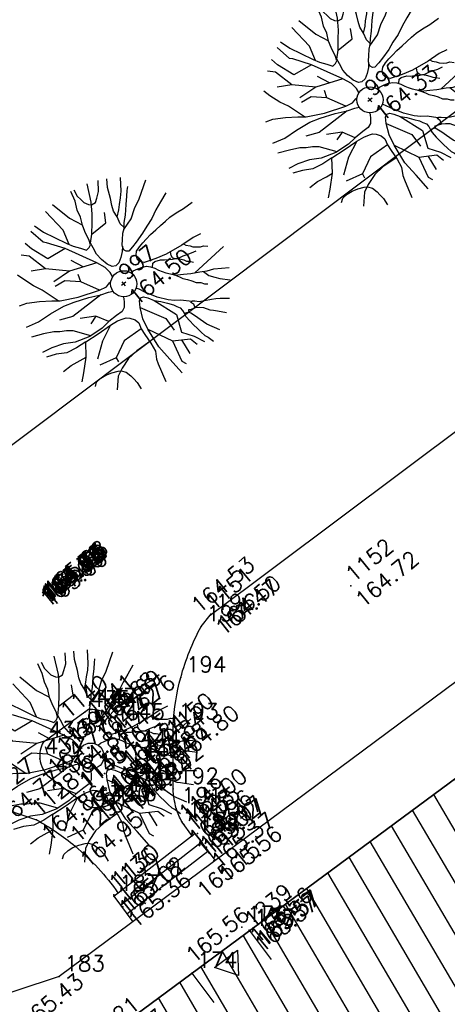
# Model space of a CAD drawing. Header units: feet. Extents: x 529188 to 529675, y 139816 to 140273.
# Tile 50 of 118: x 529433 to 529441, y 140007 to 140026. Entities that reach past the tile are written whole.
import ezdxf
from ezdxf.enums import TextEntityAlignment as Align

# ---------------------------------------------------------------- set-up
doc = ezdxf.new("R2010")
doc.units = ezdxf.units.FT
doc.header["$LTSCALE"] = 2
doc.header["$MEASUREMENT"] = 0
doc.header["$PDSIZE"] = 0.1
doc.layers.get('0').update_dxf_attribs({"linetype": 'CONTINUOUS'})
for name, color, linetype in [('ARBRES', 70, 'CONTINUOUS'), ('BATI', 10, 'CONTINUOUS'), ('BATI-HACHURES', 30, 'CONTINUOUS'), ('BORDURETTE', 20, 'CONTINUOUS'), ('ESCALIERS', 6, 'CONTINUOUS'), ('PORTES', 14, 'CONTINUOUS'), ('SOCLES', 13, 'CONTINUOUS'), ('TOPOALT', 3, 'CONTINUOUS'), ('TOPOJIS', 7, 'CONTINUOUS'), ('TOPOJIS-GELE', 7, 'CONTINUOUS'), ('TOPOMAT', 142, 'CONTINUOUS')]:
    doc.layers.add(name, color=color, linetype=linetype)
doc.styles.get("Standard").update_dxf_attribs({"font": 'ROMANS.SHX'})

# ---------------------------------------------------------------- blocks, each defined once
blk = doc.blocks.new('TCPOINT')
at = {"color": 0}
blk.add_point((0, 0), dxfattribs=at)
at = {"layer": 'TOPOALT'}
blk.add_attdef('ALT', text='', height=0.3, dxfattribs=at).set_placement((0.1, -0.1), align=Align.TOP_LEFT)
at = {"layer": 'TOPOMAT'}
blk.add_attdef('MAT', (0.1, 0.1), '', height=0.3, dxfattribs=at)
blk = doc.blocks.new('190')
for p, q in [((0.052, 0), (-0.052, 0)), ((0, -0.052), (0, 0.052))]:
    blk.add_line(p, q)
for points in [[(-0.084, 0.235), (-0.076, 0.245), (-0.062, 0.33), (-0.074, 0.466), (-0.144, 0.639), (-0.44, 1.229), (-0.646, 1.539), (-0.688, 1.589), (-0.738, 1.896)], [(-0.619, 1.938), (-0.559, 1.732), (-0.46, 1.523), (-0.354, 1.285), (-0.291, 1.169), (-0.206, 1.053), (-0.142, 0.946), (-0.07, 0.952), (-0.02, 0.98), (0.016, 1.059), (0.061, 1.245), (0.098, 1.367), (0.171, 1.51), (0.208, 1.653), (0.282, 1.81), (0.336, 2.007)], [(-0.329, 1.239), (-0.245, 1.528), (-0.28, 2.015)], [(-0.09, 2.033), (-0.007, 1.626), (0.102, 1.375)], [(0.437, 0.574), (0.37, 0.496), (0.276, 0.425), (0.182, 0.369), (0.097, 0.362), (0.039, 0.398), (-0.01, 0.492), (-0.038, 0.629), (-0.043, 0.765), (-0.014, 0.901), (0.002, 1.001), (0.132, 1.122), (0.27, 1.286), (0.378, 1.415), (0.51, 1.6), (0.67, 1.921)], [(0.405, 1.994), (0.376, 1.859), (0.388, 1.766), (0.396, 1.687), (0.438, 1.6), (0.48, 1.557), (0.566, 1.542), (0.639, 1.591), (0.746, 1.669), (0.873, 1.838)], [(-0.44, 1.229), (-0.82, 1.291), (-0.941, 1.636), (-0.968, 1.79)], [(0.686, 0.829), (0.676, 0.931), (0.713, 1.067), (0.728, 1.196), (0.773, 1.303), (0.838, 1.425), (0.926, 1.625), (1.021, 1.76)], [(-0.144, 0.639), (-0.647, 0.843), (-0.975, 1.17), (-1.062, 1.55), (-1.169, 1.665)], [(0.711, 1.062), (0.821, 1.152), (0.894, 1.223), (0.995, 1.308), (1.082, 1.401), (1.24, 1.613)], [(-1.176, 0.542), (-1.281, 0.892), (-1.358, 1.058), (-1.428, 1.273), (-1.465, 1.412)], [(1.723, 0.836), (1.536, 0.765), (1.37, 0.702), (1.204, 0.625), (1.038, 0.576), (0.888, 0.52), (0.686, 0.464), (0.578, 0.437), (0.47, 0.423), (0.428, 0.452), (0.413, 0.495), (0.421, 0.545), (0.45, 0.595), (0.515, 0.666), (0.603, 0.759), (0.675, 0.816), (0.747, 0.901), (0.855, 0.994), (0.993, 1.144), (1.109, 1.257), (1.182, 1.336), (1.239, 1.392)], [(-0.975, 1.17), (-1.217, 1.309)], [(0.132, 1.122), (0.476, 1.119), (0.579, 1.291)], [(0.655, 0.801), (0.898, 0.871), (1.071, 0.985), (1.258, 1.07), (1.587, 1.273)], [(-0.396, 0.741), (-0.492, 0.981)], [(-1.807, 0.935), (-1.668, 0.889), (-1.462, 0.758), (-1.27, 0.62), (-1.148, 0.519), (-0.835, 0.351), (-0.435, 0.198), (-0.292, 0.167), (-0.199, 0.188), (-0.161, 0.191)], [(-0.435, 0.198), (-0.613, 0.549), (-0.837, 0.756), (-1.044, 0.791)], [(-0.647, 0.843), (-1.01, 0.877)], [(-0.613, 0.549), (-0.561, 0.687)], [(-1.963, 0.534), (-1.722, 0.466), (-1.45, 0.442), (-1.157, 0.397), (-0.957, 0.331), (-0.679, 0.22), (-0.472, 0.112), (-0.329, 0.06), (-0.249, 0.019)], [(1.739, -0.191), (1.585, -0.153), (1.326, -0.13), (0.983, -0.076), (0.782, -0.017), (0.653, 0.034), (0.56, 0.071), (0.504, 0.136), (0.497, 0.207), (0.526, 0.272), (0.584, 0.329), (0.678, 0.357), (0.778, 0.377), (0.872, 0.391), (0.994, 0.405), (1.13, 0.41), (1.252, 0.416), (1.374, 0.423), (1.489, 0.429), (1.633, 0.413), (1.798, 0.389), (1.999, 0.38)], [(-1.117, -0.371), (-1.319, -0.081), (-1.419, -0.002), (-1.525, 0.064), (-1.618, 0.137), (-1.796, 0.23), (-2.008, 0.328)], [(-0.472, 0.112), (-1.148, 0.135), (-1.39, 0.239)], [(-0.677, -0.381), (-0.803, -0.141), (-1.062, 0.014)], [(0.239, 0.074), (0.295, 0.074), (0.388, 0.051), (0.459, 0.029), (0.546, -0.015), (0.602, -0.073), (0.645, -0.145), (0.679, -0.217), (0.715, -0.282), (0.758, -0.347), (0.814, -0.42), (0.857, -0.485), (0.906, -0.571), (0.934, -0.636), (0.992, -0.708), (1.041, -0.781), (1.083, -0.86), (1.154, -0.918), (1.19, -0.976), (1.24, -1.019)], [(-0.168, -0.185), (-0.174, -0.214), (-0.224, -0.285), (-0.283, -0.356), (-0.362, -0.391), (-0.491, -0.383), (-0.677, -0.381), (-0.856, -0.393), (-1.143, -0.369), (-1.428, -0.274), (-1.621, -0.158), (-1.842, -0.076), (-2.034, -0.032)], [(-1.8, -0.948), (-1.67, -0.837), (-1.445, -0.632), (-1.264, -0.397), (-1.472, -0.374), (-1.679, -0.329), (-1.851, -0.227), (-2.029, -0.149)], [(-0.803, -0.141), (-0.975, -0.193)], [(0.622, -0.106), (0.681, -0.045), (0.731, -0.045), (0.832, -0.09), (0.889, -0.14), (0.953, -0.177), (1.017, -0.228), (1.074, -0.257), (1.131, -0.314), (1.174, -0.373), (1.202, -0.423), (1.238, -0.459), (1.294, -0.524)], [(1.46, -0.389), (1.367, -0.367), (1.282, -0.337), (1.21, -0.308), (1.109, -0.286), (1.053, -0.25), (1.038, -0.206), (1.039, -0.156), (1.077, -0.091)], [(1.368, -0.134), (1.384, -0.181), (1.44, -0.239), (1.468, -0.289), (1.526, -0.34), (1.582, -0.383), (1.64, -0.406), (1.698, -0.465)], [(0.787, -1.087), (0.644, -0.934), (0.545, -0.862), (0.459, -0.775), (0.332, -0.602), (0.261, -0.472), (0.212, -0.378), (0.163, -0.27), (0.127, -0.215)], [(-0.699, -0.452), (-1.01, -0.589), (-1.304, -0.796)], [(-1.264, -0.397), (-0.985, -0.428), (-0.699, -0.452), (-0.542, -0.475), (-0.434, -0.512), (-0.378, -0.534), (-0.328, -0.584), (-0.271, -0.671), (-0.25, -0.757), (-0.288, -0.878), (-0.302, -1.008), (-0.319, -1.208), (-0.349, -1.379), (-0.43, -1.515), (-0.459, -1.601), (-0.565, -1.955)], [(-0.219, -2.023), (-0.23, -1.674), (-0.249, -1.357), (-0.195, -0.963), (-0.143, -0.748), (-0.048, -0.549), (0.025, -0.441), (0.075, -0.413), (0.133, -0.435), (0.182, -0.5), (0.245, -0.615), (0.331, -0.709), (0.409, -0.818), (0.479, -0.912), (0.507, -0.976), (0.543, -1.042), (0.543, -1.107), (0.535, -1.163), (0.52, -1.235), (0.526, -1.35), (0.533, -1.451), (0.546, -1.551), (0.559, -1.651), (0.572, -1.745), (0.601, -1.81), (0.632, -1.934)], [(-0.048, -0.549), (0.199, -1.021), (0.182, -1.297)], [(0.859, -0.488), (1, -0.579), (1.114, -0.659), (1.27, -0.746), (1.385, -0.819), (1.513, -0.87), (1.754, -1.032)], [(-1.953, -0.569), (-1.767, -0.571), (-1.575, -0.61), (-1.443, -0.63)], [(0.245, -0.615), (0.406, -1.09), (0.268, -1.418), (0.406, -1.625), (0.493, -1.832)], [(1.183, -0.698), (1.926, -0.657)], [(-0.288, -0.878), (-0.682, -0.848), (-1.01, -1.004), (-1.338, -0.917)], [(1.328, -0.783), (1.356, -0.905), (1.426, -1.006), (1.483, -1.085), (1.622, -1.229)], [(-1.662, -1.174), (-1.593, -1.125), (-1.479, -1.119), (-1.371, -1.134), (-1.257, -1.171), (-1.143, -1.222), (-1.093, -1.259), (-1.036, -1.338), (-1.009, -1.445), (-1.003, -1.524), (-0.996, -1.624), (-1.016, -1.763)], [(-1.01, -1.004), (-1.027, -1.09)], [(-0.195, -0.963), (0.026, -1.435), (-0.077, -1.849), (-0.043, -1.935)], [(0.763, -1.219), (0.786, -1.151), (0.765, -1.087), (0.808, -1.087), (0.844, -1.116), (0.901, -1.174), (0.987, -1.225), (1.108, -1.291), (1.18, -1.334), (1.251, -1.378), (1.386, -1.49)], [(-0.316, -1.172), (-0.62, -1.148), (-0.835, -1.16), (-1.05, -1.229), (-1.201, -1.3), (-1.382, -1.493)], [(0.863, -1.843), (0.739, -1.603), (0.698, -1.452), (0.669, -1.345), (0.635, -1.243), (0.62, -1.208), (0.534, -1.169)], [(0.625, -1.219), (0.628, -1.193), (0.649, -1.171), (0.692, -1.193), (0.772, -1.223), (0.828, -1.26), (0.893, -1.317), (0.956, -1.426), (1.005, -1.476), (1.056, -1.534), (1.17, -1.665)], [(0.026, -1.435), (0.32, -1.625), (0.355, -1.78)], [(0.173, -1.53), (0.13, -1.832)]]:
    blk.add_lwpolyline(points)
blk.add_circle((0, 0), 0.25)
blk = doc.blocks.new('*X27')
at = {"color": 0}
for p, q in [((527495.856, 148357.822), (527495.871, 148357.837)), ((527495.856, 148357.787), (527495.895, 148357.825)), ((527495.856, 148357.752), (527495.918, 148357.813)), ((527495.856, 148357.716), (527495.942, 148357.802)), ((527495.856, 148357.681), (527495.965, 148357.79)), ((527495.856, 148357.645), (527495.989, 148357.778)), ((527495.856, 148357.61), (527496.013, 148357.766)), ((527495.856, 148357.575), (527496.036, 148357.754)), ((527495.856, 148357.539), (527496.06, 148357.743)), ((527495.856, 148357.504), (527496.083, 148357.731)), ((527495.856, 148357.469), (527496.107, 148357.719)), ((527495.878, 148357.455), (527496.13, 148357.707)), ((527495.949, 148357.49), (527496.154, 148357.695)), ((527496.02, 148357.526), (527496.178, 148357.684)), ((527496.09, 148357.561), (527496.201, 148357.672)), ((527496.161, 148357.597), (527496.225, 148357.66)), ((527496.232, 148357.632), (527496.248, 148357.648))]:
    blk.add_line(p, q, dxfattribs=at)
blk = doc.blocks.new('320')
for p, q in [((0, 0), (0, -0.7)), ((1, 0), (1, -0.7)), ((0.5, -0.572), (0.3, -0.172)), ((0.3, -0.172), (0.7, -0.172)), ((0.7, -0.172), (0.5, -0.572))]:
    blk.add_line(p, q)
at = {"rotation": 269.9999999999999}
blk.add_blockref('*X27', (-148357.144, 527495.685), dxfattribs=at)

msp = doc.modelspace()

# ---------------------------------------------------------------- hatches: boundary and pattern name
at = {"layer": 'BATI-HACHURES'}
h = msp.add_hatch(dxfattribs=at)
h.set_pattern_fill('ANSI31', color=256, scale=4, angle=36, style=0)
h.set_pattern_definition([(120.33073, (529369.40005, 139849.6858), (-0.4315624, -0.2524953), [])])
edge = h.paths.add_edge_path()
edge.add_line((529449.762, 140017.584), (529450.25, 140016.925))
edge.add_line((529450.25, 140016.925), (529452.038, 140018.235))
edge.add_line((529452.038, 140018.235), (529451.541, 140018.906))
edge.add_line((529451.541, 140018.906), (529461.123, 140026.004))
edge.add_line((529461.123, 140026.004), (529461.486, 140025.492))
edge.add_line((529461.486, 140025.492), (529460.044, 140024.438))
edge.add_line((529460.044, 140024.438), (529468.446, 140013.152))
edge.add_line((529468.446, 140013.152), (529464.219, 140010.192))
edge.add_line((529464.219, 140010.192), (529466.637, 140006.914))
edge.add_line((529466.637, 140006.914), (529467.08, 140007.241))
edge.add_line((529467.08, 140007.241), (529467.224, 140007.043))
edge.add_line((529467.224, 140007.043), (529455.263, 139998.214))
edge.add_line((529455.263, 139998.214), (529454.693, 139998.982))
edge.add_line((529454.693, 139998.982), (529453.629, 139998.192))
edge.add_line((529453.629, 139998.192), (529454.787, 139996.632))
edge.add_line((529454.787, 139996.632), (529443.903, 139988.552))
edge.add_line((529443.903, 139988.552), (529439.564, 139994.392))
edge.add_line((529439.564, 139994.392), (529442.13, 139996.302))
edge.add_line((529442.13, 139996.302), (529442.052, 139996.406))
edge.add_line((529442.052, 139996.406), (529442.269, 139996.567))
edge.add_line((529442.269, 139996.567), (529441.339, 139997.809))
edge.add_line((529441.339, 139997.809), (529441.123, 139997.647))
edge.add_line((529441.123, 139997.647), (529441.087, 139997.695))
edge.add_line((529441.087, 139997.695), (529438.521, 139995.786))
edge.add_line((529438.521, 139995.786), (529435.223, 140000.219))
edge.add_line((529435.223, 140000.219), (529437.819, 140002.186))
edge.add_line((529437.819, 140002.186), (529434.679, 140006.477))
edge.add_line((529434.679, 140006.477), (529442.935, 140012.589))
edge.add_line((529442.935, 140012.589), (529443.738, 140011.504))
edge.add_line((529443.738, 140011.504), (529444.868, 140012.341))
edge.add_line((529444.868, 140012.341), (529444.093, 140013.387))
edge.add_line((529444.093, 140013.387), (529449.76, 140017.586))

# ---------------------------------------------------------------- linework, layer by layer
at = {"layer": 'BATI', "flags": 128}
for points in [[(529461.124, 140026.004), (529451.541, 140018.906), (529452.038, 140018.235), (529450.25, 140016.925), (529449.762, 140017.584), (529444.093, 140013.387), (529444.868, 140012.341), (529443.738, 140011.504), (529442.935, 140012.589), (529434.679, 140006.477)], [(529467.224, 140007.043), (529455.263, 139998.214), (529454.693, 139998.982), (529453.629, 139998.192), (529454.787, 139996.632), (529443.903, 139988.552), (529439.564, 139994.392), (529442.13, 139996.302), (529442.052, 139996.406), (529442.269, 139996.567), (529441.339, 139997.809), (529441.123, 139997.647), (529441.087, 139997.695), (529438.521, 139995.786), (529435.223, 140000.219), (529437.819, 140002.186), (529434.679, 140006.477), (529442.935, 140012.589), (529443.738, 140011.504), (529444.868, 140012.341), (529444.093, 140013.387), (529449.76, 140017.586)]]:
    msp.add_lwpolyline(points, dxfattribs=at)
at = {"layer": 'BORDURETTE', "flags": 128}
for points in [[(529449.165, 140047.516), (529451.157, 140049.005), (529452.336, 140047.444), (529454.854, 140048.772), (529458.235, 140049.25), (529460.655, 140049.026, -0.098448), (529464.415, 140047.097, -0.065994), (529466.395, 140045.051), (529466.54, 140044.837, -0.13101), (529466.764, 140044.072, -0.285202), (529465.936, 140042.665), (529463.218, 140040.625), (529424.46, 140011.456, -0.149337), (529423.778, 140011.287, -0.091384), (529423.353, 140011.389)], [(529436.509, 140010.466), (529436.324, 140010.72, -0.051909), (529436.212, 140010.985, -0.068546), (529436.152, 140011.358), (529436.15, 140012.593, -0.050717), (529436.297, 140013.489, -0.058585), (529436.686, 140014.463), (529436.857, 140014.68), (529444.232, 140020.204, -0.049977), (529444.989, 140020.273, -0.029399), (529445.436, 140020.243), (529448.192, 140019.417)], [(529434.535, 140012.876), (529433.668, 140012.249, 0.150209), (529433.607, 140011.934, 0.183884), (529433.783, 140011.587), (529434.55, 140011.016, 0.114779), (529434.848, 140011.024, 0.150967), (529435.178, 140011.229), (529435.378, 140011.46, 0.106982), (529435.456, 140011.866, 0.056955), (529435.425, 140012.086), (529435.124, 140012.585, 0.139029), (529434.855, 140012.817, 0.127344), (529434.535, 140012.876)], [(529429.811, 140006.398), (529429.811, 140006.398, -3.552263), (529429.811, 140006.398, 6.619767), (529429.811, 140006.398), (529429.811, 140006.398), (529429.079, 140007.455, -0.122208), (529428.997, 140008.229, -0.173155), (529429.499, 140009.193), (529431.219, 140010.517), (529432.693, 140011.052), (529433.542, 140010.768, -0.048962), (529434.279, 140010.264, -0.066686), (529435.098, 140009.369)]]:
    msp.add_lwpolyline(points, format="xyb", dxfattribs=at)
at = {"layer": 'ESCALIERS', "flags": 128}
for points in [[(529435.018, 140009.307), (529436.563, 140010.508)], [(529436.563, 140010.508), (529436.951, 140009.987)], [(529435.143, 140009.138), (529436.689, 140010.339)], [(529435.268, 140008.97), (529436.814, 140010.171)], [(529435.018, 140009.307), (529435.381, 140008.818)]]:
    msp.add_lwpolyline(points, dxfattribs=at)
at = {"layer": 'SOCLES', "flags": 128}
msp.add_lwpolyline([(529444.273, 140013.521), (529443.357, 140014.752), (529433.975, 140007.772), (529429.811, 140006.398), (529430.739, 140005.17), (529434.679, 140006.477)], dxfattribs=at)

# ---------------------------------------------------------------- block references
at = {"layer": 'ARBRES', "rotation": 39.33073407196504}
for p in [(529430.969, 140026.804), (529439.911, 140024.534), (529435.208, 140021.017), (529434.58, 140011.986)]:
    msp.add_blockref('190', p, dxfattribs=at)
at = {"layer": 'PORTES', "xscale": 1.366730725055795, "rotation": 36.80314215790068}
msp.add_blockref('320', (529436.511, 140007.838), dxfattribs=at)
at = {"layer": 'TOPOJIS'}
ref = msp.add_blockref('TCPOINT', (529439.911, 140024.534, 164.334), dxfattribs=at)
ref.add_attrib('MAT', '996', (529439.961, 140024.584, 164.334), dxfattribs={"layer": 'TOPOMAT', "height": 0.3, "rotation": 39.3307})
ref.add_attrib('ALT', '164.33', dxfattribs={"layer": 'TOPOALT', "height": 0.3, "rotation": 39.3307}).set_placement((529439.961, 140024.334, 164.334), align=Align.TOP_LEFT)
ref = msp.add_blockref('TCPOINT', (529436.686, 140014.463), dxfattribs=at)
ref.add_attrib('MAT', '195', (529436.786, 140014.563), dxfattribs={"layer": 'TOPOMAT', "height": 0.3})
ref.add_attrib('ALT', '164.53', dxfattribs={"layer": 'TOPOALT', "height": 0.3, "rotation": 39.3307}).set_placement((529436.458, 140014.929), align=Align.TOP_LEFT)
ref = msp.add_blockref('TCPOINT', (529436.857, 140014.68), dxfattribs=at)
ref.add_attrib('MAT', '196', (529436.957, 140014.78), dxfattribs={"layer": 'TOPOMAT', "height": 0.3})
ref.add_attrib('ALT', '164.50', dxfattribs={"layer": 'TOPOJIS-GELE', "height": 0.3, "rotation": 39.3307}).set_placement((529436.957, 140014.58), align=Align.TOP_LEFT)
ref = msp.add_blockref('TCPOINT', (529434.584, 140012.877), dxfattribs=at)
ref.add_attrib('MAT', '447', (529434.684, 140012.977), dxfattribs={"layer": 'TOPOMAT', "height": 0.3})
ref.add_attrib('ALT', '164.69', dxfattribs={"layer": 'TOPOJIS-GELE', "height": 0.3, "rotation": 39.3307}).set_placement((529434.684, 140012.777), align=Align.TOP_LEFT)
ref = msp.add_blockref('TCPOINT', (529434.472, 140012.831), dxfattribs=at)
ref.add_attrib('MAT', '435', (529434.572, 140012.931), dxfattribs={"layer": 'TOPOMAT', "height": 0.3})
ref.add_attrib('ALT', '164.68', dxfattribs={"layer": 'TOPOJIS-GELE', "height": 0.3, "rotation": 39.3307}).set_placement((529434.572, 140012.731), align=Align.TOP_LEFT)
ref = msp.add_blockref('TCPOINT', (529435.124, 140012.585), dxfattribs=at)
ref.add_attrib('MAT', '445', (529435.224, 140012.685), dxfattribs={"layer": 'TOPOMAT', "height": 0.3})
ref.add_attrib('ALT', '164.76', dxfattribs={"layer": 'TOPOALT', "height": 0.3, "rotation": 39.3307}).set_placement((529434.939, 140012.678), align=Align.TOP_LEFT)
ref = msp.add_blockref('TCPOINT', (529435.425, 140012.086), dxfattribs=at)
ref.add_attrib('MAT', '444', (529435.525, 140012.186), dxfattribs={"layer": 'TOPOMAT', "height": 0.3})
ref.add_attrib('ALT', '164.84', dxfattribs={"layer": 'TOPOJIS-GELE', "height": 0.3, "rotation": 39.3307}).set_placement((529435.525, 140011.986), align=Align.TOP_LEFT)
ref = msp.add_blockref('TCPOINT', (529433.607, 140011.934), dxfattribs=at)
ref.add_attrib('MAT', '437', (529433.707, 140012.034), dxfattribs={"layer": 'TOPOMAT', "height": 0.3})
ref.add_attrib('ALT', '164.77', dxfattribs={"layer": 'TOPOJIS-GELE', "height": 0.3, "rotation": 39.3307}).set_placement((529433.707, 140011.834), align=Align.TOP_LEFT)
ref = msp.add_blockref('TCPOINT', (529435.456, 140011.866), dxfattribs=at)
ref.add_attrib('MAT', '443', (529435.556, 140011.966), dxfattribs={"layer": 'TOPOMAT', "height": 0.3})
ref.add_attrib('ALT', '164.88', dxfattribs={"layer": 'TOPOJIS-GELE', "height": 0.3, "rotation": 39.3307}).set_placement((529435.556, 140011.766), align=Align.TOP_LEFT)
ref = msp.add_blockref('TCPOINT', (529435.378, 140011.46), dxfattribs=at)
ref.add_attrib('MAT', '442', (529435.478, 140011.56), dxfattribs={"layer": 'TOPOMAT', "height": 0.3})
ref.add_attrib('ALT', '164.92', dxfattribs={"layer": 'TOPOJIS-GELE', "height": 0.3, "rotation": 39.3307}).set_placement((529435.478, 140011.36), align=Align.TOP_LEFT)
ref = msp.add_blockref('TCPOINT', (529435.178, 140011.229), dxfattribs=at)
ref.add_attrib('MAT', '441', (529435.278, 140011.329), dxfattribs={"layer": 'TOPOMAT', "height": 0.3})
ref.add_attrib('ALT', '164.94', dxfattribs={"layer": 'TOPOJIS-GELE', "height": 0.3, "rotation": 39.3307}).set_placement((529435.278, 140011.129), align=Align.TOP_LEFT)
ref = msp.add_blockref('TCPOINT', (529434.55, 140011.016), dxfattribs=at)
ref.add_attrib('MAT', '439', (529434.65, 140011.116), dxfattribs={"layer": 'TOPOMAT', "height": 0.3})
ref.add_attrib('ALT', '164.94', dxfattribs={"layer": 'TOPOJIS-GELE', "height": 0.3, "rotation": 39.3307}).set_placement((529434.65, 140010.916), align=Align.TOP_LEFT)
ref = msp.add_blockref('TCPOINT', (529436.212, 140010.985), dxfattribs=at)
ref.add_attrib('MAT', '191', (529436.312, 140011.085), dxfattribs={"layer": 'TOPOMAT', "height": 0.3})
ref.add_attrib('ALT', '165.00', dxfattribs={"layer": 'TOPOJIS-GELE', "height": 0.3, "rotation": 39.3307}).set_placement((529436.312, 140010.885), align=Align.TOP_LEFT)
ref = msp.add_blockref('TCPOINT', (529436.513, 140010.461), dxfattribs=at)
ref.add_attrib('MAT', '189', (529436.613, 140010.561), dxfattribs={"layer": 'TOPOMAT', "height": 0.3})
ref.add_attrib('ALT', '165.07', dxfattribs={"layer": 'TOPOJIS-GELE', "height": 0.3, "rotation": 39.3307}).set_placement((529436.613, 140010.361), align=Align.TOP_LEFT)
ref = msp.add_blockref('TCPOINT', (529436.563, 140010.508), dxfattribs=at)
ref.add_attrib('MAT', '188', (529436.663, 140010.608), dxfattribs={"layer": 'TOPOMAT', "height": 0.3})
ref.add_attrib('ALT', '165.15', dxfattribs={"layer": 'TOPOALT', "height": 0.3, "rotation": 39.3307}).set_placement((529436.565, 140009.483), align=Align.TOP_LEFT)
ref = msp.add_blockref('TCPOINT', (529437.464, 140008.714), dxfattribs=at)
ref.add_attrib('MAT', '176', (529437.564, 140008.814), dxfattribs={"layer": 'TOPOMAT', "height": 0.3})
ref.add_attrib('ALT', '165.56', dxfattribs={"layer": 'TOPOJIS-GELE', "height": 0.3, "rotation": 39.3307}).set_placement((529437.564, 140008.614), align=Align.TOP_LEFT)
ref = msp.add_blockref('TCPOINT', (529437.601, 140008.641), dxfattribs=at)
ref.add_attrib('MAT', '177', (529437.701, 140008.741), dxfattribs={"layer": 'TOPOMAT', "height": 0.3})
ref.add_attrib('ALT', '165.57', dxfattribs={"layer": 'TOPOJIS-GELE', "height": 0.3, "rotation": 39.3307}).set_placement((529437.701, 140008.541), align=Align.TOP_LEFT)
ref = msp.add_blockref('TCPOINT', (529437.606, 140008.656), dxfattribs=at)
ref.add_attrib('MAT', '175', (529437.706, 140008.756), dxfattribs={"layer": 'TOPOMAT', "height": 0.3})
ref.add_attrib('ALT', '165.57', dxfattribs={"layer": 'TOPOJIS-GELE', "height": 0.3, "rotation": 39.3307}).set_placement((529437.706, 140008.556), align=Align.TOP_LEFT)
ref = msp.add_blockref('TCPOINT', (529436.511, 140007.838), dxfattribs=at)
ref.add_attrib('MAT', '174', (529436.611, 140007.938), dxfattribs={"layer": 'TOPOMAT', "height": 0.3})
ref.add_attrib('ALT', '165.56', dxfattribs={"layer": 'TOPOALT', "height": 0.3, "rotation": 39.3307}).set_placement((529436.352, 140008.24), align=Align.TOP_LEFT)
ref = msp.add_blockref('TCPOINT', (529433.975, 140007.772), dxfattribs=at)
ref.add_attrib('MAT', '183', (529434.075, 140007.872), dxfattribs={"layer": 'TOPOMAT', "height": 0.3})
ref.add_attrib('ALT', '165.43', dxfattribs={"layer": 'TOPOALT', "height": 0.3, "rotation": 39.3307}).set_placement((529433.188, 140006.959), align=Align.TOP_LEFT)
at = {"layer": 'TOPOJIS-GELE'}
ref = msp.add_blockref('TCPOINT', (529435.208, 140021.017, 164.501), dxfattribs=at)
ref.add_attrib('MAT', '997', (529435.258, 140021.067, 164.501), dxfattribs={"layer": 'TOPOMAT', "height": 0.3, "rotation": 39.3307})
ref.add_attrib('ALT', '164.50', dxfattribs={"layer": 'TOPOALT', "height": 0.3, "rotation": 39.3307}).set_placement((529435.258, 140020.817, 164.501), align=Align.TOP_LEFT)
ref = msp.add_blockref('TCPOINT', (529433.668, 140012.249), dxfattribs=at)
ref.add_attrib('MAT', '436', (529433.768, 140012.349), dxfattribs={"layer": 'TOPOMAT', "height": 0.3})
ref.add_attrib('ALT', '164.73', dxfattribs={"layer": 'TOPOALT', "height": 0.3, "rotation": 39.3307}).set_placement((529433.605, 140015.192), align=Align.TOP_LEFT)
ref = msp.add_blockref('TCPOINT', (529450.087, 139991.92), dxfattribs=at)
ref.add_attrib('ALT', '165.08', dxfattribs={"layer": 'TOPOALT', "height": 0.3, "rotation": 39.3307}).set_placement((529433.65, 140015.243), align=Align.TOP_LEFT)
ref = msp.add_blockref('TCPOINT', (529467.08, 140007.241), dxfattribs=at)
ref.add_attrib('ALT', '165.59', dxfattribs={"layer": 'TOPOALT', "height": 0.3, "rotation": 39.3307}).set_placement((529433.664, 140015.189), align=Align.TOP_LEFT)
ref = msp.add_blockref('TCPOINT', (529439.542, 140015.24, 164.719), dxfattribs=at)
ref.add_attrib('MAT', '1152', (529439.592, 140015.29, 164.719), dxfattribs={"layer": 'TOPOMAT', "height": 0.3, "rotation": 39.3307})
ref.add_attrib('ALT', '164.72', dxfattribs={"layer": 'TOPOALT', "height": 0.3, "rotation": 39.3307}).set_placement((529439.592, 140015.04, 164.719), align=Align.TOP_LEFT)
ref = msp.add_blockref('TCPOINT', (529435.018, 140009.307), dxfattribs=at)
ref.add_attrib('MAT', '187', (529435.118, 140009.407), dxfattribs={"layer": 'TOPOMAT', "height": 0.3})
ref.add_attrib('ALT', '165.17', dxfattribs={"layer": 'TOPOALT', "height": 0.3, "rotation": 39.3307}).set_placement((529433.561, 140015.094), align=Align.TOP_LEFT)
ref = msp.add_blockref('TCPOINT', (529436.297, 140013.489), dxfattribs=at)
ref.add_attrib('MAT', '194', (529436.397, 140013.589), dxfattribs={"layer": 'TOPOMAT', "height": 0.3})
ref.add_attrib('ALT', '164.66', dxfattribs={"layer": 'TOPOALT', "height": 0.3, "rotation": 39.3307}).set_placement((529433.567, 140015.036), align=Align.TOP_LEFT)
ref = msp.add_blockref('TCPOINT', (529436.152, 140011.358), dxfattribs=at)
ref.add_attrib('MAT', '192', (529436.252, 140011.458), dxfattribs={"layer": 'TOPOMAT', "height": 0.3})
ref.add_attrib('ALT', '164.96', dxfattribs={"layer": 'TOPOALT', "height": 0.3, "rotation": 39.3307}).set_placement((529433.578, 140015.149), align=Align.TOP_LEFT)
ref = msp.add_blockref('TCPOINT', (529436.15, 140012.593), dxfattribs=at)
ref.add_attrib('MAT', '193', (529436.25, 140012.693), dxfattribs={"layer": 'TOPOMAT', "height": 0.3})
ref.add_attrib('ALT', '164.78', dxfattribs={"layer": 'TOPOALT', "height": 0.3, "rotation": 39.3307}).set_placement((529433.578, 140015.149), align=Align.TOP_LEFT)
ref = msp.add_blockref('TCPOINT', (529433.783, 140011.587), dxfattribs=at)
ref.add_attrib('MAT', '438', (529433.883, 140011.687), dxfattribs={"layer": 'TOPOMAT', "height": 0.3})
ref.add_attrib('ALT', '164.84', dxfattribs={"layer": 'TOPOALT', "height": 0.3, "rotation": 39.3307}).set_placement((529433.588, 140015.137), align=Align.TOP_LEFT)
ref = msp.add_blockref('TCPOINT', (529434.848, 140011.024), dxfattribs=at)
ref.add_attrib('MAT', '440', (529434.948, 140011.124), dxfattribs={"layer": 'TOPOMAT', "height": 0.3})
ref.add_attrib('ALT', '164.95', dxfattribs={"layer": 'TOPOALT', "height": 0.3, "rotation": 39.3307}).set_placement((529433.598, 140015.124), align=Align.TOP_LEFT)
ref = msp.add_blockref('TCPOINT', (529436.324, 140010.72), dxfattribs=at)
ref.add_attrib('MAT', '190', (529436.424, 140010.82), dxfattribs={"layer": 'TOPOMAT', "height": 0.3})
ref.add_attrib('ALT', '165.03', dxfattribs={"layer": 'TOPOALT', "height": 0.3, "rotation": 39.3307}).set_placement((529433.603, 140015.169), align=Align.TOP_LEFT)
ref = msp.add_blockref('TCPOINT', (529434.855, 140012.817), dxfattribs=at)
ref.add_attrib('MAT', '446', (529434.955, 140012.917), dxfattribs={"layer": 'TOPOMAT', "height": 0.3})
ref.add_attrib('ALT', '164.72', dxfattribs={"layer": 'TOPOALT', "height": 0.3, "rotation": 39.3307}).set_placement((529433.603, 140015.169), align=Align.TOP_LEFT)
ref = msp.add_blockref('TCPOINT', (529450.288, 139991.626), dxfattribs=at)
ref.add_attrib('ALT', '165.06', dxfattribs={"layer": 'TOPOALT', "height": 0.3, "rotation": 39.3307}).set_placement((529433.643, 140015.044), align=Align.TOP_LEFT)
ref = msp.add_blockref('TCPOINT', (529436.868, 140014.699, 164.474), dxfattribs=at)
ref.add_attrib('MAT', '1151', (529436.918, 140014.749, 164.474), dxfattribs={"layer": 'TOPOMAT', "height": 0.3, "rotation": 39.3307})
ref.add_attrib('ALT', '164.47', dxfattribs={"layer": 'TOPOALT', "height": 0.3, "rotation": 39.3307}).set_placement((529436.918, 140014.499, 164.474), align=Align.TOP_LEFT)
ref = msp.add_blockref('TCPOINT', (529434.092, 140012.632, 164.651), dxfattribs=at)
ref.add_attrib('MAT', '1140', (529434.142, 140012.682, 164.651), dxfattribs={"layer": 'TOPOMAT', "height": 0.3, "rotation": 39.3307})
ref.add_attrib('ALT', '164.65', dxfattribs={"layer": 'TOPOALT', "height": 0.3, "rotation": 39.3307}).set_placement((529434.142, 140012.432, 164.651), align=Align.TOP_LEFT)
ref = msp.add_blockref('TCPOINT', (529434.594, 140012.658, 164.716), dxfattribs=at)
ref.add_attrib('MAT', '1141', (529434.644, 140012.708, 164.716), dxfattribs={"layer": 'TOPOMAT', "height": 0.3, "rotation": 39.3307})
ref.add_attrib('ALT', '164.72', dxfattribs={"layer": 'TOPOALT', "height": 0.3, "rotation": 39.3307}).set_placement((529434.644, 140012.458, 164.716), align=Align.TOP_LEFT)
ref = msp.add_blockref('TCPOINT', (529436.111, 140012.293, 164.799), dxfattribs=at)
ref.add_attrib('MAT', '1150', (529436.161, 140012.343, 164.799), dxfattribs={"layer": 'TOPOMAT', "height": 0.3, "rotation": 39.3307})
ref.add_attrib('ALT', '164.80', dxfattribs={"layer": 'TOPOALT', "height": 0.3, "rotation": 39.3307}).set_placement((529436.161, 140012.093, 164.799), align=Align.TOP_LEFT)
ref = msp.add_blockref('TCPOINT', (529435.089, 140012.128, 164.843), dxfattribs=at)
ref.add_attrib('MAT', '1142', (529435.139, 140012.178, 164.843), dxfattribs={"layer": 'TOPOMAT', "height": 0.3, "rotation": 39.3307})
ref.add_attrib('ALT', '164.84', dxfattribs={"layer": 'TOPOALT', "height": 0.3, "rotation": 39.3307}).set_placement((529435.139, 140011.928, 164.843), align=Align.TOP_LEFT)
ref = msp.add_blockref('TCPOINT', (529434.016, 140011.962, 164.844), dxfattribs=at)
ref.add_attrib('MAT', '1139', (529434.066, 140012.012, 164.844), dxfattribs={"layer": 'TOPOMAT', "height": 0.3, "rotation": 39.3307})
ref.add_attrib('ALT', '164.84', dxfattribs={"layer": 'TOPOALT', "height": 0.3, "rotation": 39.3307}).set_placement((529434.066, 140011.762, 164.844), align=Align.TOP_LEFT)
ref = msp.add_blockref('TCPOINT', (529434.839, 140011.656, 165.03), dxfattribs=at)
ref.add_attrib('MAT', '1146', (529434.889, 140011.706, 165.03), dxfattribs={"layer": 'TOPOMAT', "height": 0.3, "rotation": 39.3307})
ref.add_attrib('ALT', '165.03', dxfattribs={"layer": 'TOPOALT', "height": 0.3, "rotation": 39.3307}).set_placement((529434.889, 140011.456, 165.03), align=Align.TOP_LEFT)
ref = msp.add_blockref('TCPOINT', (529435.281, 140011.715, 164.839), dxfattribs=at)
ref.add_attrib('MAT', '1143', (529435.331, 140011.765, 164.839), dxfattribs={"layer": 'TOPOMAT', "height": 0.3, "rotation": 39.3307})
ref.add_attrib('ALT', '164.84', dxfattribs={"layer": 'TOPOALT', "height": 0.3, "rotation": 39.3307}).set_placement((529435.331, 140011.515, 164.839), align=Align.TOP_LEFT)
ref = msp.add_blockref('TCPOINT', (529434.448, 140011.304, 164.901), dxfattribs=at)
ref.add_attrib('MAT', '1138', (529434.498, 140011.354, 164.901), dxfattribs={"layer": 'TOPOMAT', "height": 0.3, "rotation": 39.3307})
ref.add_attrib('ALT', '164.90', dxfattribs={"layer": 'TOPOALT', "height": 0.3, "rotation": 39.3307}).set_placement((529434.498, 140011.104, 164.901), align=Align.TOP_LEFT)
ref = msp.add_blockref('TCPOINT', (529434.451, 140011.265, 164.905), dxfattribs=at)
ref.add_attrib('MAT', '1145', (529434.501, 140011.315, 164.905), dxfattribs={"layer": 'TOPOMAT', "height": 0.3, "rotation": 39.3307})
ref.add_attrib('ALT', '164.91', dxfattribs={"layer": 'TOPOALT', "height": 0.3, "rotation": 39.3307}).set_placement((529434.501, 140011.065, 164.905), align=Align.TOP_LEFT)
ref = msp.add_blockref('TCPOINT', (529435.047, 140011.246, 164.912), dxfattribs=at)
ref.add_attrib('MAT', '1144', (529435.097, 140011.296, 164.912), dxfattribs={"layer": 'TOPOMAT', "height": 0.3, "rotation": 39.3307})
ref.add_attrib('ALT', '164.91', dxfattribs={"layer": 'TOPOALT', "height": 0.3, "rotation": 39.3307}).set_placement((529435.097, 140011.046, 164.912), align=Align.TOP_LEFT)
ref = msp.add_blockref('TCPOINT', (529432.693, 140011.052, 164.774), dxfattribs=at)
ref.add_attrib('MAT', '1127', (529432.743, 140011.102, 164.774), dxfattribs={"layer": 'TOPOMAT', "height": 0.3, "rotation": 39.3307})
ref.add_attrib('ALT', '164.77', dxfattribs={"layer": 'TOPOALT', "height": 0.3, "rotation": 39.3307}).set_placement((529432.743, 140010.852, 164.774), align=Align.TOP_LEFT)
ref = msp.add_blockref('TCPOINT', (529433.542, 140010.768, 164.86), dxfattribs=at)
ref.add_attrib('MAT', '1128', (529433.592, 140010.818, 164.86), dxfattribs={"layer": 'TOPOMAT', "height": 0.3, "rotation": 39.3307})
ref.add_attrib('ALT', '164.86', dxfattribs={"layer": 'TOPOALT', "height": 0.3, "rotation": 39.3307}).set_placement((529433.592, 140010.568, 164.86), align=Align.TOP_LEFT)
ref = msp.add_blockref('TCPOINT', (529436.355, 140010.678, 164.963), dxfattribs=at)
ref.add_attrib('MAT', '1149', (529436.405, 140010.728, 164.963), dxfattribs={"layer": 'TOPOMAT', "height": 0.3, "rotation": 39.3307})
ref.add_attrib('ALT', '164.96', dxfattribs={"layer": 'TOPOALT', "height": 0.3, "rotation": 39.3307}).set_placement((529436.405, 140010.478, 164.963), align=Align.TOP_LEFT)
ref = msp.add_blockref('TCPOINT', (529436.504, 140010.46, 165.017), dxfattribs=at)
ref.add_attrib('MAT', '1148', (529436.554, 140010.51, 165.017), dxfattribs={"layer": 'TOPOMAT', "height": 0.3, "rotation": 39.3307})
ref.add_attrib('ALT', '165.02', dxfattribs={"layer": 'TOPOALT', "height": 0.3, "rotation": 39.3307}).set_placement((529436.554, 140010.26, 165.017), align=Align.TOP_LEFT)
ref = msp.add_blockref('TCPOINT', (529436.619, 140010.506, 165.172), dxfattribs=at)
ref.add_attrib('MAT', '1135', (529436.669, 140010.556, 165.172), dxfattribs={"layer": 'TOPOMAT', "height": 0.3, "rotation": 39.3307})
ref.add_attrib('ALT', '165.17', dxfattribs={"layer": 'TOPOALT', "height": 0.3, "rotation": 39.3307}).set_placement((529436.669, 140010.306, 165.172), align=Align.TOP_LEFT)
ref = msp.add_blockref('TCPOINT', (529434.279, 140010.264, 164.947), dxfattribs=at)
ref.add_attrib('MAT', '1129', (529434.329, 140010.314, 164.947), dxfattribs={"layer": 'TOPOMAT', "height": 0.3, "rotation": 39.3307})
ref.add_attrib('ALT', '164.95', dxfattribs={"layer": 'TOPOALT', "height": 0.3, "rotation": 39.3307}).set_placement((529434.329, 140010.064, 164.947), align=Align.TOP_LEFT)
ref = msp.add_blockref('TCPOINT', (529436.791, 140010.243, 165.37), dxfattribs=at)
ref.add_attrib('MAT', '1134', (529436.841, 140010.293, 165.37), dxfattribs={"layer": 'TOPOMAT', "height": 0.3, "rotation": 39.3307})
ref.add_attrib('ALT', '165.37', dxfattribs={"layer": 'TOPOALT', "height": 0.3, "rotation": 39.3307}).set_placement((529436.841, 140010.043, 165.37), align=Align.TOP_LEFT)
ref = msp.add_blockref('TCPOINT', (529436.931, 140009.983, 165.561), dxfattribs=at)
ref.add_attrib('MAT', '1133', (529436.981, 140010.033, 165.561), dxfattribs={"layer": 'TOPOMAT', "height": 0.3, "rotation": 39.3307})
ref.add_attrib('ALT', '165.56', dxfattribs={"layer": 'TOPOALT', "height": 0.3, "rotation": 39.3307}).set_placement((529436.981, 140009.783, 165.561), align=Align.TOP_LEFT)
ref = msp.add_blockref('TCPOINT', (529435.02, 140009.334, 165.179), dxfattribs=at)
ref.add_attrib('MAT', '1136', (529435.07, 140009.384, 165.179), dxfattribs={"layer": 'TOPOMAT', "height": 0.3, "rotation": 39.3307})
ref.add_attrib('ALT', '165.18', dxfattribs={"layer": 'TOPOALT', "height": 0.3, "rotation": 39.3307}).set_placement((529435.07, 140009.134, 165.179), align=Align.TOP_LEFT)
ref = msp.add_blockref('TCPOINT', (529435.075, 140009.402, 165.023), dxfattribs=at)
ref.add_attrib('MAT', '1130', (529435.125, 140009.452, 165.023), dxfattribs={"layer": 'TOPOMAT', "height": 0.3, "rotation": 39.3307})
ref.add_attrib('ALT', '165.02', dxfattribs={"layer": 'TOPOALT', "height": 0.3, "rotation": 39.3307}).set_placement((529435.125, 140009.202, 165.023), align=Align.TOP_LEFT)
ref = msp.add_blockref('TCPOINT', (529435.192, 140009.106, 165.362), dxfattribs=at)
ref.add_attrib('MAT', '1137', (529435.242, 140009.156, 165.362), dxfattribs={"layer": 'TOPOMAT', "height": 0.3, "rotation": 39.3307})
ref.add_attrib('ALT', '165.36', dxfattribs={"layer": 'TOPOALT', "height": 0.3, "rotation": 39.3307}).set_placement((529435.242, 140008.906, 165.362), align=Align.TOP_LEFT)
ref = msp.add_blockref('TCPOINT', (529437.61, 140008.641, 165.574), dxfattribs=at)
ref.add_attrib('MAT', '1239', (529437.66, 140008.691, 165.574), dxfattribs={"layer": 'TOPOMAT', "height": 0.3, "rotation": 39.3307})
ref.add_attrib('ALT', '165.57', dxfattribs={"layer": 'TOPOALT', "height": 0.3, "rotation": 39.3307}).set_placement((529437.66, 140008.441, 165.574), align=Align.TOP_LEFT)
ref = msp.add_blockref('TCPOINT', (529434.698, 140006.487, 165.233), dxfattribs=at)
ref.add_attrib('MAT', '1121', (529434.748, 140006.537, 165.233), dxfattribs={"layer": 'TOPOMAT', "height": 0.3, "rotation": 39.3307})
ref.add_attrib('ALT', '165.23', dxfattribs={"layer": 'TOPOALT', "height": 0.3, "rotation": 39.3307}).set_placement((529434.748, 140006.287, 165.233), align=Align.TOP_LEFT)

doc.saveas('drawing.dxf')
